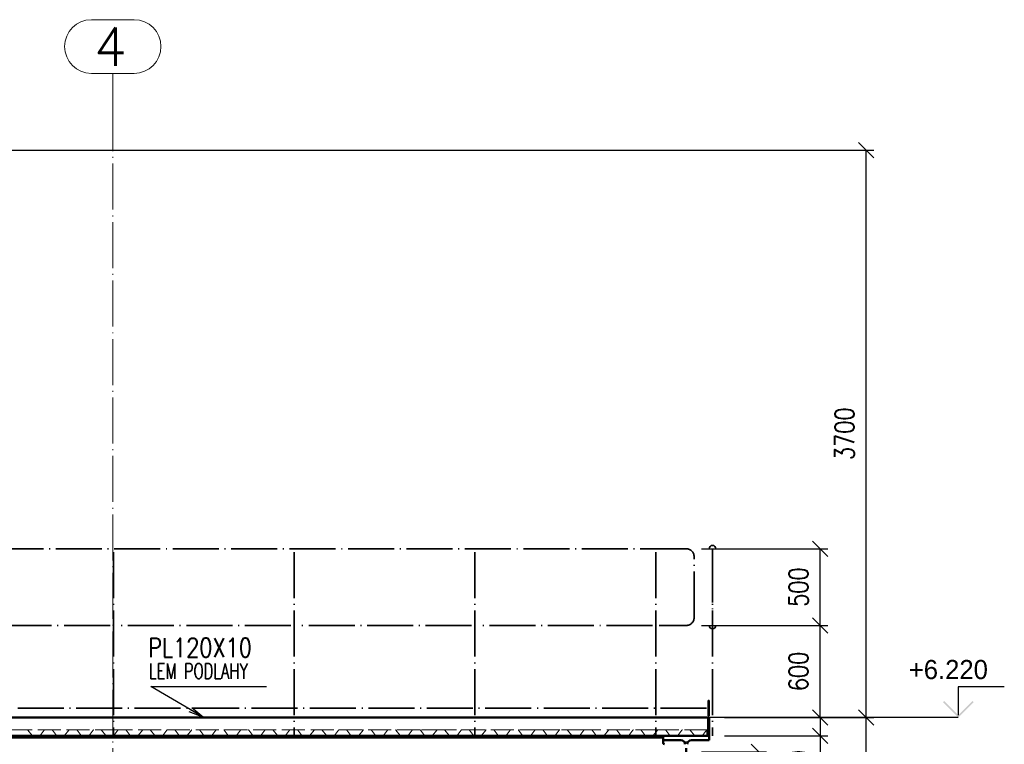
# Paper-space layout 'Layout1' of a CAD drawing. Extents: x -2 to 1033, y -36 to 596.
# Tile 10 of 86: x 335 to 463, y 181 to 275. Entities that reach past the tile are written whole.
import ezdxf

# ---------------------------------------------------------------- set-up
doc = ezdxf.new("R2010")
doc.units = 0
for name, pattern in [('ACAD_ISO02W100', [15, 12, -3]), ('ACAD_ISO04W100', [30.5, 24, -3, 0.5, -3]), ('HP_01_CER_B', [8, 5, -1, 1, -1])]:
    doc.linetypes.add(name, pattern=pattern)
doc.layers.get('0').update_dxf_attribs({"linetype": 'CONTINUOUS'})
doc.layers.get('DEFPOINTS').update_dxf_attribs({"color": 132, "linetype": 'CONTINUOUS'})
doc.layers.add('AS_INS_ON', color=7, linetype='CONTINUOUS')
for name, color, linetype, lineweight in [('SS_1.ET-HALA_TaO-RASTR', 7, 'HP_01_CER_B', 13), ('SS_2.ET-HALA_TaO-MOULDSHOP-HLAVNI_NOSNIK', 32, 'CONTINUOUS', 50), ('SS_2.ET-HALA_TaO-MOULDSHOP-PODLAH.NOSNIK', 160, 'CONTINUOUS', 50), ('SS_2.ET-HALA_TaO-MOULDSHOP-PODLAHA', 9, 'CONTINUOUS', 5), ('SS_2.ET-HALA_TaO-MOULDSHOP-PODLAHA_LEM', 140, 'CONTINUOUS', 50), ('SS_2.ET-HALA_TaO-MOULDSHOP-PODLAHA_ZABRADLI', 20, 'CONTINUOUS', 35), ('SS_2.ET-HALA_TaO-MOULDSHOP-SLOUP', 212, 'CONTINUOUS', 50), ('SS_KOTY', 3, 'CONTINUOUS', 25), ('SS_POPIS_PROFILU', 13, 'CONTINUOUS', 25)]:
    doc.layers.add(name, color=color, linetype=linetype, lineweight=lineweight)
doc.styles.add('ROMANS', font='romans.shx', dxfattribs={"width": 0.8})
doc.styles.add('romans.shx', font='romans.shx', dxfattribs={"height": 5})
doc.dimstyles.new('A-1_(2.5)_50AS', dxfattribs={"dimtxt": 2.5, "dimasz": 2, "dimexe": 1, "dimexo": 2, "dimgap": 0, "dimtad": 0, "dimdec": 1, "dimlfac": 50, "dimrnd": 1, "dimtxsty": 'ROMANS', "dimblk1": 'OBLIQUE', "dimblk2": 'OBLIQUE', "dimsah": 1, "dimcen": 2, "dimclrd": 256, "dimclre": 256, "dimclrt": 256, "dimadec": 1, "dimazin": 2, "dimtfac": 0.714286, "dimtdec": 1, "dimtmove": 0, "dimatfit": 3, "dimldrblk": 'OPEN', "dimfxl": 1, "dimtvp": 1.142857, "dimtfill": 1, "dimtolj": 1, "dimlwd": -1, "dimlwe": -1, "dimarcsym": 0})

# ---------------------------------------------------------------- blocks, each defined once
blk = doc.blocks.new('_Oblique')
at = {"color": 0, "linetype": 'ByBlock', "lineweight": -2}
blk.add_line((-0.5, -0.5), (0.5, 0.5), dxfattribs=at)
blk = doc.blocks.new('*D8')
at = {"layer": 'DEFPOINTS', "color": 0, "transparency": 16777216}
for p in [(424.49, 184.49, 23079), (445, 184.49), (437.21, 60.09, 23099)]:
    blk.add_point(p, dxfattribs=at)
at = {"layer": 'SS_KOTY', "transparency": 16777216}
for p, q in [((426.49, 184.49), (446, 184.49)), ((445, 60.09), (445, 184.49)), ((439.21, 60.09), (446, 60.09))]:
    blk.add_line(p, q, dxfattribs=at)
at = {"layer": 'SS_KOTY', "transparency": 16777216, "xscale": 2, "yscale": 2, "zscale": 2}
for p, rotation in [((445, 184.49), 90), ((445, 60.09), 270)]:
    blk.add_blockref('_Oblique', p, dxfattribs=dict(at, rotation=rotation))
at = {"layer": 'SS_KOTY', "transparency": 16777216, "insert": (442.15, 122.29), "char_height": 2.5, "attachment_point": 5, "rotation": 90, "style": 'ROMANS', "bg_fill": 3, "box_fill_scale": 1.1, "bg_fill_color": 256, "bg_fill_true_color": 13158600, "bg_fill_transparency": 0}
blk.add_mtext('\\A1;6220', dxfattribs=at)
blk = doc.blocks.new('_OPEN')
at = {"color": 0, "linetype": 'ByBlock'}
for p, q in [((-1, 0.167), (0, 0)), ((0, 0), (-1, -0.167)), ((0, 0), (-1, 0))]:
    blk.add_line(p, q, dxfattribs=at)
blk = doc.blocks.new('*D9')
at = {"layer": 'DEFPOINTS', "color": 0, "transparency": 16777216}
for p in [(421.51, 196.49, 23079.44), (439, 196.49), (424.49, 184.49, 23079)]:
    blk.add_point(p, dxfattribs=at)
at = {"layer": 'SS_KOTY', "transparency": 16777216}
for p, q in [((423.51, 196.49), (440, 196.49)), ((439, 184.49), (439, 196.49)), ((426.49, 184.49), (440, 184.49))]:
    blk.add_line(p, q, dxfattribs=at)
at = {"layer": 'SS_KOTY', "transparency": 16777216, "xscale": 2, "yscale": 2, "zscale": 2}
for p, rotation in [((439, 196.49), 90), ((439, 184.49), 270)]:
    blk.add_blockref('_Oblique', p, dxfattribs=dict(at, rotation=rotation))
at = {"layer": 'SS_KOTY', "transparency": 16777216, "insert": (436.15, 190.49), "char_height": 2.5, "attachment_point": 5, "rotation": 90, "style": 'ROMANS', "bg_fill": 3, "box_fill_scale": 1.1, "bg_fill_color": 256, "bg_fill_true_color": 13158600, "bg_fill_transparency": 0}
blk.add_mtext('\\A1;600', dxfattribs=at)
blk = doc.blocks.new('*D10')
at = {"layer": 'DEFPOINTS', "color": 0, "transparency": 16777216}
for p in [(421.51, 206.49, 23079.44), (439, 206.49), (421.51, 196.49, 23079.44)]:
    blk.add_point(p, dxfattribs=at)
at = {"layer": 'SS_KOTY', "transparency": 16777216}
for p, q in [((423.51, 206.49), (440, 206.49)), ((439, 196.49), (439, 206.49)), ((423.51, 196.49), (440, 196.49))]:
    blk.add_line(p, q, dxfattribs=at)
at = {"layer": 'SS_KOTY', "transparency": 16777216, "xscale": 2, "yscale": 2, "zscale": 2}
for p, rotation in [((439, 206.49), 90), ((439, 196.49), 270)]:
    blk.add_blockref('_Oblique', p, dxfattribs=dict(at, rotation=rotation))
at = {"layer": 'SS_KOTY', "transparency": 16777216, "insert": (436.15, 201.49), "char_height": 2.5, "attachment_point": 5, "rotation": 90, "style": 'ROMANS', "bg_fill": 3, "box_fill_scale": 1.1, "bg_fill_color": 256, "bg_fill_true_color": 13158600, "bg_fill_transparency": 0}
blk.add_mtext('\\A1;500', dxfattribs=at)
blk = doc.blocks.new('*D11')
at = {"layer": 'DEFPOINTS', "color": 0, "transparency": 16777216}
for p in [(424.49, 184.49, 23079), (424.49, 182.09, 23079), (439, 182.09)]:
    blk.add_point(p, dxfattribs=at)
at = {"layer": 'SS_KOTY', "transparency": 16777216}
for p, q in [((426.49, 184.49), (440, 184.49)), ((439, 184.49), (439, 182.09)), ((426.49, 182.09), (440, 182.09)), ((439, 182.09), (439, 175.23))]:
    blk.add_line(p, q, dxfattribs=at)
at = {"layer": 'SS_KOTY', "transparency": 16777216, "xscale": 2, "yscale": 2, "zscale": 2}
for p, rotation in [((439, 184.49), 90), ((439, 182.09), 270)]:
    blk.add_blockref('_Oblique', p, dxfattribs=dict(at, rotation=rotation))
at = {"layer": 'SS_KOTY', "transparency": 16777216, "insert": (436.15, 177.66), "char_height": 2.5, "attachment_point": 5, "rotation": 90, "style": 'ROMANS', "bg_fill": 3, "box_fill_scale": 1.1, "bg_fill_color": 256, "bg_fill_true_color": 13158600, "bg_fill_transparency": 0}
blk.add_mtext('\\A1;120', dxfattribs=at)
blk = doc.blocks.new('*D12')
at = {"layer": 'DEFPOINTS', "color": 0, "transparency": 16777216}
for p in [(313.19, 258.49, 23077.67), (445, 258.49), (424.49, 184.49, 23079)]:
    blk.add_point(p, dxfattribs=at)
at = {"layer": 'SS_KOTY', "transparency": 16777216}
for p, q in [((315.19, 258.49), (446, 258.49)), ((445, 184.49), (445, 258.49)), ((426.49, 184.49), (446, 184.49))]:
    blk.add_line(p, q, dxfattribs=at)
at = {"layer": 'SS_KOTY', "transparency": 16777216, "xscale": 2, "yscale": 2, "zscale": 2}
for p, rotation in [((445, 258.49), 90), ((445, 184.49), 270)]:
    blk.add_blockref('_Oblique', p, dxfattribs=dict(at, rotation=rotation))
at = {"layer": 'SS_KOTY', "transparency": 16777216, "insert": (442.15, 221.49), "char_height": 2.5, "attachment_point": 5, "rotation": 90, "style": 'ROMANS', "bg_fill": 3, "box_fill_scale": 1.1, "bg_fill_color": 256, "bg_fill_true_color": 13158600, "bg_fill_transparency": 0}
blk.add_mtext('\\A1;3700', dxfattribs=at)
blk = doc.blocks.new('*D23')
at = {"layer": 'DEFPOINTS', "color": 0, "transparency": 16777216}
for p in [(421.49, 179.99, 23076), (430.96, 179.99), (401.49, 155.99, 23076)]:
    blk.add_point(p, dxfattribs=at)
at = {"layer": 'SS_KOTY', "transparency": 16777216}
for p, q in [((423.49, 179.99), (431.96, 179.99)), ((430.96, 155.99), (430.96, 179.99)), ((403.49, 155.99), (431.96, 155.99))]:
    blk.add_line(p, q, dxfattribs=at)
at = {"layer": 'SS_KOTY', "transparency": 16777216, "xscale": 2, "yscale": 2, "zscale": 2}
for p, rotation in [((430.96, 179.99), 90), ((430.96, 155.99), 270)]:
    blk.add_blockref('_Oblique', p, dxfattribs=dict(at, rotation=rotation))
at = {"layer": 'SS_KOTY', "transparency": 16777216, "insert": (428.11, 167.99), "char_height": 2.5, "attachment_point": 5, "rotation": 90, "style": 'ROMANS', "bg_fill": 3, "box_fill_scale": 1.1, "bg_fill_color": 256, "bg_fill_true_color": 13158600, "bg_fill_transparency": 0}
blk.add_mtext('\\A1;1200', dxfattribs=at)

psp = doc.layouts.get("Layout1")

# ---------------------------------------------------------------- hatches: boundary and pattern name
at = {"layer": 'AS_INS_ON'}
psp.add_hatch(color=3, dxfattribs=at).paths.add_polyline_path([(455.1438, 186.6286), (455.0023, 186.4872), (457.0023, 184.4872), (459.0023, 186.4872), (458.8609, 186.6286), (457.0023, 184.7701)])

# ---------------------------------------------------------------- linework, layer by layer
at = {"layer": 'AS_INS_ON', "color": 3}
for p, q in [((463.0023, 188.4872, 23079), (457.0023, 188.4872, 23079)), ((457.0023, 188.4872, 23079), (457.0023, 184.7701, 23079))]:
    psp.add_line(p, q, dxfattribs=at)
at = {"layer": 'SS_1.ET-HALA_TaO-RASTR', "linetype": 'Continuous', "ltscale": 0.25}
for p, q in [((349.4751, 275.4862), (343.9037, 275.4862)), ((343.9037, 268.4862), (349.4751, 268.4862))]:
    psp.add_line(p, q, dxfattribs=at)
at = {"layer": 'SS_1.ET-HALA_TaO-RASTR', "linetype": 'ACAD_ISO04W100', "ltscale": 0.25}
for p, q in [((346.6894, 263.4862), (346.6894, 268.4862)), ((346.6894, 263.4872), (346.6894, 263.4862))]:
    psp.add_line(p, q, dxfattribs=at)
at = {"layer": 'SS_1.ET-HALA_TaO-RASTR', "linetype": 'Continuous', "ltscale": 0.25}
for centre, start, end in [((343.9037, 271.9862), 90, 270), ((349.4751, 271.9862), 270, 90)]:
    psp.add_arc(centre, 3.5, start, end, dxfattribs=at)
at = {"layer": 'SS_2.ET-HALA_TaO-MOULDSHOP-PODLAH.NOSNIK', "color": 7, "linetype": 'ACAD_ISO04W100', "ltscale": 0.25}
psp.add_line((313.1894, 182.0872), (421.4894, 182.0872), dxfattribs=at)
at = {"layer": 'SS_2.ET-HALA_TaO-MOULDSHOP-PODLAH.NOSNIK', "color": 1, "linetype": 'Continuous', "ltscale": 0.25}
for p, q in [((418.4894, 181.8672), (316.1894, 181.8672)), ((323.6344, 182.0872), (346.3307, 182.0872)), ((347.2207, 182.0872), (369.9169, 182.0872)), ((370.8069, 182.0872), (393.5032, 182.0872)), ((394.3932, 182.0872), (417.0894, 182.0872)), ((417.9794, 182.0872), (418.4894, 182.0872)), ((418.4894, 182.0872), (418.4894, 181.8672))]:
    psp.add_line(p, q, dxfattribs=at)
at = {"layer": 'SS_2.ET-HALA_TaO-MOULDSHOP-PODLAHA', "color": 9, "linetype": 'ACAD_ISO02W100', "ltscale": 0.25}
for p, q in [((335.6306, 182.8343), (336.1654, 182.133)), ((337.2134, 182.133), (337.7482, 182.8343)), ((338.8306, 182.8343), (339.3654, 182.133)), ((340.4134, 182.133), (340.9482, 182.8343)), ((342.0306, 182.8343), (342.5654, 182.133)), ((343.6134, 182.133), (344.1482, 182.8343)), ((345.2306, 182.8343), (345.7654, 182.133)), ((347.3482, 182.8343), (346.8134, 182.133)), ((348.4306, 182.8343), (348.9654, 182.133)), ((350.0134, 182.133), (350.5482, 182.8343)), ((351.6306, 182.8343), (352.1654, 182.133)), ((353.2134, 182.133), (353.7482, 182.8343)), ((354.8306, 182.8343), (355.3654, 182.133)), ((356.4134, 182.133), (356.9482, 182.8343)), ((358.0306, 182.8343), (358.5654, 182.133)), ((359.6134, 182.133), (360.1482, 182.8343)), ((361.2306, 182.8343), (361.7654, 182.133)), ((362.8134, 182.133), (363.3482, 182.8343)), ((364.4306, 182.8343), (364.9654, 182.133)), ((366.0134, 182.133), (366.5482, 182.8343)), ((367.6306, 182.8343), (368.1654, 182.133)), ((369.2134, 182.133), (369.7482, 182.8343)), ((370.8306, 182.8343), (371.3654, 182.133)), ((372.4134, 182.133), (372.9482, 182.8343)), ((374.0306, 182.8343), (374.5654, 182.133)), ((375.6134, 182.133), (376.1482, 182.8343)), ((377.2306, 182.8343), (377.7654, 182.133)), ((378.8134, 182.133), (379.3482, 182.8343)), ((380.4306, 182.8343), (380.9654, 182.133)), ((382.0134, 182.133), (382.5482, 182.8343)), ((383.6306, 182.8343), (384.1654, 182.133)), ((385.2134, 182.133), (385.7482, 182.8343)), ((386.8306, 182.8343), (387.3654, 182.133)), ((388.4134, 182.133), (388.9482, 182.8343)), ((390.0306, 182.8343), (390.5654, 182.133)), ((391.6134, 182.133), (392.1482, 182.8343)), ((393.7654, 182.133), (393.2306, 182.8343)), ((394.8134, 182.133), (395.3482, 182.8343)), ((396.4306, 182.8343), (396.9654, 182.133)), ((398.0134, 182.133), (398.5482, 182.8343)), ((399.6306, 182.8343), (400.1654, 182.133)), ((401.2134, 182.133), (401.7482, 182.8343)), ((402.8306, 182.8343), (403.3654, 182.133)), ((404.4134, 182.133), (404.9482, 182.8343)), ((406.0306, 182.8343), (406.5654, 182.133)), ((407.6134, 182.133), (408.1482, 182.8343)), ((409.2306, 182.8343), (409.7654, 182.133)), ((410.8134, 182.133), (411.3482, 182.8343)), ((412.4306, 182.8343), (412.9654, 182.133)), ((414.0134, 182.133), (414.5482, 182.8343)), ((415.6306, 182.8343), (416.1654, 182.133)), ((417.2134, 182.133), (417.7482, 182.8343)), ((418.8306, 182.8343), (419.3654, 182.133)), ((420.4134, 182.133), (420.9482, 182.8343)), ((422.0306, 182.8343), (422.5654, 182.133)), ((336.2133, 182.1087), (337.1656, 182.1087)), ((339.4133, 182.1087), (340.3656, 182.1087)), ((342.6133, 182.1087), (343.5656, 182.1087)), ((345.8133, 182.1087), (346.7656, 182.1087)), ((349.0133, 182.1087), (349.9656, 182.1087)), ((352.2133, 182.1087), (353.1656, 182.1087)), ((355.4133, 182.1087), (356.3656, 182.1087)), ((358.6133, 182.1087), (359.5656, 182.1087)), ((361.8133, 182.1087), (362.7656, 182.1087)), ((365.0133, 182.1087), (365.9656, 182.1087)), ((368.2133, 182.1087), (369.1656, 182.1087)), ((371.4133, 182.1087), (372.3656, 182.1087)), ((374.6133, 182.1087), (375.5656, 182.1087)), ((377.8133, 182.1087), (378.7656, 182.1087)), ((381.0133, 182.1087), (381.9656, 182.1087)), ((384.2133, 182.1087), (385.1656, 182.1087)), ((387.4133, 182.1087), (388.3656, 182.1087)), ((390.6133, 182.1087), (391.5656, 182.1087)), ((393.8133, 182.1087), (394.7656, 182.1087)), ((397.0133, 182.1087), (397.9656, 182.1087)), ((400.2133, 182.1087), (401.1656, 182.1087)), ((403.4133, 182.1087), (404.3656, 182.1087)), ((406.6133, 182.1087), (407.5656, 182.1087)), ((409.8133, 182.1087), (410.7656, 182.1087)), ((413.0133, 182.1087), (413.9656, 182.1087)), ((416.2133, 182.1087), (417.1656, 182.1087)), ((419.4133, 182.1087), (420.3656, 182.1087)), ((422.6133, 182.1087), (423.5656, 182.1087))]:
    psp.add_line(p, q, dxfattribs=at)
for centre, radius, start, end in [((336.2145, 182.1704), 0.0617, 217.327401, 268.853945), ((337.1656, 182.1679), 0.0593, 270, 323.818661), ((339.4145, 182.1704), 0.0617, 217.327401, 268.853945), ((340.3656, 182.1679), 0.0593, 270, 323.818661), ((342.6145, 182.1704), 0.0617, 217.327401, 268.853945), ((343.5656, 182.1679), 0.0593, 270, 323.818661), ((345.8145, 182.1704), 0.0617, 217.327401, 268.853945), ((346.7656, 182.1679), 0.0593, 270, 323.818661), ((349.0145, 182.1704), 0.0617, 217.327401, 268.853945), ((349.9656, 182.1679), 0.0593, 270, 323.818661), ((352.2145, 182.1704), 0.0617, 217.327401, 268.853945), ((353.1656, 182.1679), 0.0593, 270, 323.818661), ((355.4145, 182.1704), 0.0617, 217.327401, 268.853945), ((356.3656, 182.1679), 0.0593, 270, 323.818661), ((358.6145, 182.1704), 0.0617, 217.327401, 268.853945), ((359.5656, 182.1679), 0.0593, 270, 323.818661), ((361.8145, 182.1704), 0.0617, 217.327401, 268.853945), ((362.7656, 182.1679), 0.0593, 270, 323.818661), ((365.0145, 182.1704), 0.0617, 217.327401, 268.853945), ((365.9656, 182.1679), 0.0593, 270, 323.818661), ((368.2145, 182.1704), 0.0617, 217.327401, 268.853945), ((369.1656, 182.1679), 0.0593, 270, 323.818661), ((371.4145, 182.1704), 0.0617, 217.327401, 268.853945), ((372.3656, 182.1679), 0.0593, 270, 323.818661), ((374.6145, 182.1704), 0.0617, 217.327401, 268.853945), ((375.5656, 182.1679), 0.0593, 270, 323.818661), ((377.8145, 182.1704), 0.0617, 217.327401, 268.853945), ((378.7656, 182.1679), 0.0593, 270, 323.818661), ((381.0145, 182.1704), 0.0617, 217.327401, 268.853945), ((381.9656, 182.1679), 0.0593, 270, 323.818661), ((384.2145, 182.1704), 0.0617, 217.327401, 268.853945), ((385.1656, 182.1679), 0.0593, 270, 323.818661), ((387.4145, 182.1704), 0.0617, 217.327401, 268.853945), ((388.3656, 182.1679), 0.0593, 270, 323.818661), ((390.6145, 182.1704), 0.0617, 217.327401, 268.853945), ((391.5656, 182.1679), 0.0593, 270, 323.818661), ((393.8145, 182.1704), 0.0617, 217.327401, 268.853945), ((394.7656, 182.1679), 0.0593, 270, 323.818661), ((397.0145, 182.1704), 0.0617, 217.327401, 268.853945), ((397.9656, 182.1679), 0.0593, 270, 323.818661), ((400.2145, 182.1704), 0.0617, 217.327401, 268.853945), ((401.1656, 182.1679), 0.0593, 270, 323.818661), ((403.4145, 182.1704), 0.0617, 217.327401, 268.853945), ((404.3656, 182.1679), 0.0593, 270, 323.818661), ((406.6145, 182.1704), 0.0617, 217.327401, 268.853945), ((407.5656, 182.1679), 0.0593, 270, 323.818661), ((409.8145, 182.1704), 0.0617, 217.327401, 268.853945), ((410.7656, 182.1679), 0.0593, 270, 323.818661), ((413.0145, 182.1704), 0.0617, 217.327401, 268.853945), ((413.9656, 182.1679), 0.0593, 270, 323.818661), ((416.2145, 182.1704), 0.0617, 217.327401, 268.853945), ((417.1656, 182.1679), 0.0593, 270, 323.818661), ((419.4145, 182.1704), 0.0617, 217.327401, 268.853945), ((420.3656, 182.1679), 0.0593, 270, 323.818661), ((422.6145, 182.1704), 0.0617, 217.327401, 268.853945), ((423.5656, 182.1679), 0.0593, 270, 323.818661)]:
    psp.add_arc(centre, radius, start, end, dxfattribs=at)

# ---------------------------------------------------------------- texts
at = {"layer": 'AS_INS_ON', "color": 3}
psp.add_text('+6.220', height=2.5, dxfattribs=at).set_placement((450.5437, 189.4872))
at = {"layer": 'SS_1.ET-HALA_TaO-RASTR', "color": 7, "style": 'romans.shx'}
psp.add_text('4', height=5, dxfattribs=at).set_placement((344.25, 269.4862))

# ---------------------------------------------------------------- dimensions: what is measured, and where the dimension line sits
at = {"layer": 'SS_KOTY'}
dim = psp.add_linear_dim(base=(445.0023, 184.4872), p1=(437.2101, 60.0872, 23099), p2=(424.4894, 184.4872, 23079), angle=90, dimstyle='A-1_(2.5)_50AS', dxfattribs=at)
dim.commit()
dim.dimension.update_dxf_attribs({"geometry": '*D8', "text_midpoint": (442.1452, 122.2872)})

# ---------------------------------------------------------------- next in the draw order: dimensions: what is measured, and where the dimension line sits
dim = psp.add_linear_dim(base=(439.0023, 196.4872), p1=(424.4894, 184.4872, 23079), p2=(421.5144, 196.4872, 23079.445), angle=90, dimstyle='A-1_(2.5)_50AS', override={"dimtmove": 1}, dxfattribs=at)
dim.commit()
dim.dimension.update_dxf_attribs({"geometry": '*D9', "text_midpoint": (436.1452, 190.4872)})

# ---------------------------------------------------------------- next in the draw order: dimensions: what is measured, and where the dimension line sits
dim = psp.add_linear_dim(base=(439.0023, 206.4872), p1=(421.5144, 196.4872, 23079.445), p2=(421.5144, 206.4872, 23079.445), angle=90, dimstyle='A-1_(2.5)_50AS', override={"dimtmove": 1}, dxfattribs=at)
dim.commit()
dim.dimension.update_dxf_attribs({"geometry": '*D10', "text_midpoint": (436.1452, 201.4872)})
dim = psp.add_linear_dim(base=(439.0023, 182.0872), p1=(424.4894, 184.4872, 23079), p2=(424.4894, 182.0872, 23079), angle=90, dimstyle='A-1_(2.5)_50AS', dxfattribs=at)
dim.commit()
dim.dimension.update_dxf_attribs({"geometry": '*D11', "text_midpoint": (436.1452, 177.6586)})

# ---------------------------------------------------------------- next in the draw order: linework, layer by layer
at = {"layer": 'SS_2.ET-HALA_TaO-MOULDSHOP-PODLAHA', "color": 9, "linetype": 'ACAD_ISO02W100', "ltscale": 0.25}
psp.add_line((423.6134, 182.133), (424.1482, 182.8343), dxfattribs=at)
at = {"layer": 'SS_2.ET-HALA_TaO-MOULDSHOP-PODLAHA_LEM', "color": 7, "linetype": 'ACAD_ISO04W100', "ltscale": 0.25}
for q in [(313.1894, 182.0872), (424.4894, 182.0872)]:
    psp.add_line((424.4894, 182.0872), q, dxfattribs=at)
at = {"layer": 'SS_2.ET-HALA_TaO-MOULDSHOP-PODLAHA_LEM', "color": 1, "linetype": 'Continuous', "ltscale": 0.25}
psp.add_line((418.4894, 182.0872), (424.4894, 182.0872), dxfattribs=at)

# ---------------------------------------------------------------- next in the draw order: dimensions: what is measured, and where the dimension line sits
at = {"layer": 'SS_KOTY'}
dim = psp.add_linear_dim(base=(445.0023, 258.4872), p1=(424.4894, 184.4872, 23079), p2=(313.1894, 258.4872, 23077.67), angle=90, dimstyle='A-1_(2.5)_50AS', override={"dimtmove": 1}, dxfattribs=at)
dim.commit()
dim.dimension.update_dxf_attribs({"geometry": '*D12', "text_midpoint": (442.1452, 221.4872)})
dim = psp.add_linear_dim(base=(430.9643, 179.9872), p1=(401.4894, 155.9872, 23076), p2=(421.4894, 179.9872, 23076), angle=90, dimstyle='A-1_(2.5)_50AS', dxfattribs=at)
dim.commit()
dim.dimension.update_dxf_attribs({"geometry": '*D23', "text_midpoint": (428.1072, 167.9872)})

# ---------------------------------------------------------------- next in the draw order: linework, layer by layer
at = {"layer": 'AS_INS_ON', "color": 3}
psp.add_line((457.0023, 184.4872), (424.4922, 184.4872), dxfattribs=at)
at = {"layer": 'SS_1.ET-HALA_TaO-RASTR', "linetype": 'ACAD_ISO04W100', "ltscale": 0.25}
psp.add_line((346.6894, 60.0872), (346.6894, 263.4872), dxfattribs=at)
at = {"layer": 'SS_2.ET-HALA_TaO-MOULDSHOP-HLAVNI_NOSNIK', "color": 1, "linetype": 'Continuous', "ltscale": 0.25}
for p, q in [((418.4894, 181.8672), (418.4894, 181.5272)), ((418.4894, 181.5272), (420.8044, 181.5272)), ((422.1744, 181.5272), (424.4894, 181.5272)), ((424.4894, 181.5272), (424.4894, 182.0872))]:
    psp.add_line(p, q, dxfattribs=at)
at = {"layer": 'SS_2.ET-HALA_TaO-MOULDSHOP-HLAVNI_NOSNIK', "color": 1, "linetype": 'Continuous', "ltscale": 0.25, "extrusion": (-1.1199e-13, -2.69174e-13, -1)}
psp.add_arc((-420.8044, 180.9872), 0.54, 90, 180, dxfattribs=at)
at = {"layer": 'SS_2.ET-HALA_TaO-MOULDSHOP-HLAVNI_NOSNIK', "color": 1, "linetype": 'Continuous', "ltscale": 0.25, "extrusion": (2.69113e-13, -1.11316e-13, -1)}
psp.add_arc((-422.1744, 180.9872), 0.54, 0, 90, dxfattribs=at)
at = {"layer": 'SS_2.ET-HALA_TaO-MOULDSHOP-PODLAH.NOSNIK', "color": 1, "linetype": 'Continuous', "ltscale": 0.25}
psp.add_line((418.4894, 181.5272), (418.4894, 181.1872), dxfattribs=at)
at = {"layer": 'SS_2.ET-HALA_TaO-MOULDSHOP-PODLAH.NOSNIK', "color": 1, "linetype": 'Continuous', "ltscale": 0.25, "extrusion": (-3.67394e-16, 3.06162e-16, -1)}
psp.add_arc((-418.6894, 181.1872), 0.2, 270, 0, dxfattribs=at)
at = {"layer": 'SS_2.ET-HALA_TaO-MOULDSHOP-PODLAHA', "color": 9, "linetype": 'ACAD_ISO02W100', "ltscale": 0.25}
for p, q in [((424.2894, 184.4872), (424.2894, 182.8672)), ((347.4132, 182.8672), (314.5894, 182.8672)), ((348.3656, 182.8672), (347.4132, 182.8672)), ((386.7656, 182.8672), (348.3656, 182.8672)), ((389.9656, 182.8672), (386.7656, 182.8672)), ((402.7656, 182.8672), (389.9656, 182.8672)), ((405.0132, 182.8672), (402.7656, 182.8672)), ((408.2132, 182.8672), (405.0132, 182.8672)), ((409.1656, 182.8672), (408.2132, 182.8672)), ((417.8794, 182.8672), (409.1656, 182.8672)), ((417.9794, 182.8672), (417.8794, 182.8672)), ((418.7656, 182.8672), (417.9794, 182.8672)), ((424.2894, 182.8672), (418.7656, 182.8672))]:
    psp.add_line(p, q, dxfattribs=at)
at = {"layer": 'SS_2.ET-HALA_TaO-MOULDSHOP-PODLAHA', "color": 9, "linetype": 'ACAD_ISO02W100', "ltscale": 0.25, "extrusion": (-6.57172e-13, 5.7456e-13, -1)}
for centre, start in [((-334.6147, 182.7837), 37.327382), ((-341.0147, 182.7837), 37.327382), ((-347.4147, 182.7837), 37.327382), ((-353.8147, 182.7837), 37.327401), ((-363.4147, 182.7837), 37.327401), ((-385.8147, 182.7837), 37.327422), ((-389.0147, 182.7837), 37.327422), ((-392.2147, 182.7837), 37.327422), ((-395.4147, 182.7837), 37.32742), ((-414.6147, 182.7837), 37.327401), ((-417.8147, 182.7837), 37.327401), ((-421.0147, 182.7837), 37.327401)]:
    psp.add_arc(centre, 0.0836, start, 88.985376, dxfattribs=at)
at = {"layer": 'SS_2.ET-HALA_TaO-MOULDSHOP-PODLAHA', "color": 9, "linetype": 'ACAD_ISO02W100', "ltscale": 0.25, "extrusion": (-3.7364e-13, -9.00853e-13, -1)}
for centre, start in [((-335.5656, 182.7865), 90.034273), ((-345.1656, 182.7865), 90.034273), ((-351.5656, 182.7865), 90.034273), ((-361.1656, 182.7865), 90.034273), ((-370.7656, 182.7865), 90.034273), ((-380.3656, 182.7865), 90.034273), ((-389.9656, 182.7865), 90.034303), ((-399.5656, 182.7865), 90.034303), ((-402.7656, 182.7865), 90.034303), ((-409.1656, 182.7865), 90.034303), ((-412.3656, 182.7865), 90.034303), ((-418.7656, 182.7865), 90.034303)]:
    psp.add_arc(centre, 0.0807, start, 143.654669, dxfattribs=at)
at = {"layer": 'SS_2.ET-HALA_TaO-MOULDSHOP-PODLAHA', "color": 9, "linetype": 'ACAD_ISO02W100', "ltscale": 0.25, "extrusion": (6.56437e-13, -5.73948e-13, -1)}
for centre, start in [((-337.8147, 182.7837), 37.327382), ((-373.0147, 182.7837), 37.327401), ((-382.6147, 182.7837), 37.327422), ((-401.8147, 182.7837), 37.327401), ((-405.0147, 182.7837), 37.327401), ((-411.4147, 182.7837), 37.327401)]:
    psp.add_arc(centre, 0.0836, start, 88.985376, dxfattribs=at)
at = {"layer": 'SS_2.ET-HALA_TaO-MOULDSHOP-PODLAHA', "color": 9, "linetype": 'ACAD_ISO02W100', "ltscale": 0.25, "extrusion": (3.72905e-13, 9.01465e-13, -1)}
for centre, start in [((-338.7656, 182.7865), 90.034273), ((-377.1656, 182.7865), 90.034273), ((-383.5656, 182.7865), 90.034303), ((-386.7656, 182.7865), 90.034303), ((-393.1656, 182.7865), 90.034306), ((-415.5656, 182.7865), 90.034303)]:
    psp.add_arc(centre, 0.0807, start, 143.654669, dxfattribs=at)
at = {"layer": 'SS_2.ET-HALA_TaO-MOULDSHOP-PODLAHA', "color": 9, "linetype": 'ACAD_ISO02W100', "ltscale": 0.25, "extrusion": (-3.67394e-16, 3.06162e-16, -1)}
for centre, radius, start, end in [((-341.9656, 182.7865), 0.0807, 90.034273, 143.654669), ((-344.2147, 182.7837), 0.0836, 37.327382, 88.985376), ((-348.3656, 182.7865), 0.0807, 90.034273, 143.654669), ((-350.6147, 182.7837), 0.0836, 37.327401, 88.985376), ((-357.0147, 182.7837), 0.0836, 37.327401, 88.985376), ((-357.9656, 182.7865), 0.0807, 90.034273, 143.654669), ((-364.3656, 182.7865), 0.0807, 90.034273, 143.654669), ((-367.5656, 182.7865), 0.0807, 90.034273, 143.654669), ((-369.8147, 182.7837), 0.0836, 37.327401, 88.985376), ((-373.9656, 182.7865), 0.0807, 90.034273, 143.654669), ((-376.2147, 182.7837), 0.0836, 37.327401, 88.985376), ((-396.3656, 182.7865), 0.0807, 90.034303, 143.654669), ((-398.6147, 182.7837), 0.0836, 37.32742, 88.985376), ((-405.9656, 182.7865), 0.0807, 90.034303, 143.654669), ((-408.2147, 182.7837), 0.0836, 37.327401, 88.985376), ((-421.9656, 182.7865), 0.0807, 90.034303, 143.654669), ((-424.2147, 182.7837), 0.0836, 37.327401, 88.985376)]:
    psp.add_arc(centre, radius, start, end, dxfattribs=at)
at = {"layer": 'SS_2.ET-HALA_TaO-MOULDSHOP-PODLAHA', "color": 9, "linetype": 'ACAD_ISO02W100', "ltscale": 0.25, "extrusion": (-7.46912e-13, -1.80201e-12, -1)}
psp.add_arc((-354.7656, 182.7865), 0.0807, 90.034273, 143.654669, dxfattribs=at)
at = {"layer": 'SS_2.ET-HALA_TaO-MOULDSHOP-PODLAHA', "color": 9, "linetype": 'ACAD_ISO02W100', "ltscale": 0.25, "extrusion": (-1.31398e-12, 1.14881e-12, -1)}
for centre in [(-360.2147, 182.7837), (-366.6147, 182.7837)]:
    psp.add_arc(centre, 0.0836, 37.327401, 88.985376, dxfattribs=at)
at = {"layer": 'SS_2.ET-HALA_TaO-MOULDSHOP-PODLAHA', "color": 9, "linetype": 'ACAD_ISO02W100', "ltscale": 0.25, "extrusion": (-6.57171e-13, 5.7456e-13, -1)}
psp.add_arc((-379.4147, 182.7837), 0.0836, 37.327436, 88.985376, dxfattribs=at)
at = {"layer": 'SS_2.ET-HALA_TaO-MOULDSHOP-PODLAHA_LEM', "color": 1, "linetype": 'Continuous', "ltscale": 0.25}
for p, q in [((323.6344, 184.4872), (346.3307, 184.4872)), ((347.2207, 184.4872), (369.9169, 184.4872)), ((370.8069, 184.4872), (393.5032, 184.4872)), ((394.3932, 184.4872), (417.0894, 184.4872)), ((417.9794, 184.4872), (424.4894, 184.4872)), ((424.4894, 182.0872), (424.4894, 184.4872))]:
    psp.add_line(p, q, dxfattribs=at)
at = {"layer": 'SS_2.ET-HALA_TaO-MOULDSHOP-PODLAHA_LEM', "color": 3, "linetype": 'ACAD_ISO02W100', "ltscale": 0.25}
for p, q in [((346.3307, 184.4872), (347.2207, 184.4872)), ((369.9169, 184.4872), (370.8069, 184.4872)), ((393.5032, 184.4872), (394.3932, 184.4872)), ((417.0894, 184.4872), (417.9794, 184.4872)), ((424.2894, 182.8672), (424.2894, 182.0872))]:
    psp.add_line(p, q, dxfattribs=at)
at = {"layer": 'SS_2.ET-HALA_TaO-MOULDSHOP-PODLAHA_ZABRADLI', "color": 7, "linetype": 'ACAD_ISO04W100', "ltscale": 0.25}
for p, q in [((421.5144, 206.4872), (319.2094, 206.4872)), ((346.7757, 206.0422), (346.7757, 182.0872)), ((370.3619, 206.0422), (370.3619, 182.0872)), ((393.9482, 206.0422), (393.9482, 182.0872)), ((417.5344, 206.0422), (417.5344, 182.0872)), ((424.9344, 206.0422), (424.9344, 182.0872)), ((422.5344, 197.5072), (422.5344, 205.4672)), ((424.9344, 205.4672), (424.9344, 197.5072)), ((346.3307, 196.4872), (323.6344, 196.4872)), ((369.9169, 196.4872), (347.2207, 196.4872)), ((393.5032, 196.4872), (370.8069, 196.4872)), ((417.0894, 196.4872), (394.3932, 196.4872)), ((417.9794, 196.4872), (421.5144, 196.4872)), ((424.1694, 185.6872), (316.3894, 185.6872))]:
    psp.add_line(p, q, dxfattribs=at)
at = {"layer": 'SS_2.ET-HALA_TaO-MOULDSHOP-PODLAHA_ZABRADLI', "color": 1, "linetype": 'Continuous', "ltscale": 0.25}
for p, q in [((424.5233, 206.6575), (424.4894, 206.4872)), ((424.4894, 186.6872), (424.3694, 186.6872)), ((424.3694, 184.6872), (424.3694, 186.6872)), ((424.4894, 184.6872), (424.4894, 186.6872)), ((424.3694, 184.6872), (424.4894, 184.6872))]:
    psp.add_line(p, q, dxfattribs=at)
at = {"layer": 'SS_2.ET-HALA_TaO-MOULDSHOP-PODLAHA_ZABRADLI', "color": 1, "linetype": 'Continuous', "ltscale": 0.25, "extrusion": (6.30515e-08, 1.88028e-14, 1)}
psp.add_arc((424.9344, 206.4872, 0), 0.445, 0, 180, dxfattribs=at)
at = {"layer": 'SS_2.ET-HALA_TaO-MOULDSHOP-PODLAHA_ZABRADLI', "color": 7, "linetype": 'ACAD_ISO04W100', "ltscale": 0.25}
psp.add_arc((421.5144, 205.4672), 1.02, 0, 90, dxfattribs=at)
at = {"layer": 'SS_2.ET-HALA_TaO-MOULDSHOP-PODLAHA_ZABRADLI', "color": 7, "linetype": 'ACAD_ISO04W100', "ltscale": 0.25, "extrusion": (1, -1.42543e-13, -6.30515e-08)}
psp.add_arc((205.4672, 0, 424.9344), 1.02, 0, 90, dxfattribs=at)
at = {"layer": 'SS_2.ET-HALA_TaO-MOULDSHOP-PODLAHA_ZABRADLI', "color": 7, "linetype": 'ACAD_ISO04W100', "ltscale": 0.25, "extrusion": (6.30517e-08, -3.06166e-16, 1)}
psp.add_arc((421.5144, 197.5072, 0), 1.02, 270, 0, dxfattribs=at)
at = {"layer": 'SS_2.ET-HALA_TaO-MOULDSHOP-PODLAHA_ZABRADLI', "color": 7, "linetype": 'ACAD_ISO04W100', "ltscale": 0.25, "extrusion": (1, -1.59852e-13, 4.44938e-13)}
psp.add_arc((197.5072, 0, 424.9344), 1.02, 90, 180, dxfattribs=at)
at = {"layer": 'SS_2.ET-HALA_TaO-MOULDSHOP-PODLAHA_ZABRADLI', "color": 1, "linetype": 'Continuous', "ltscale": 0.25, "extrusion": (6.30517e-08, 1.31079e-14, 1)}
psp.add_arc((424.9344, 196.4872, 0), 0.445, 180, 0, dxfattribs=at)
at = {"layer": 'SS_2.ET-HALA_TaO-MOULDSHOP-SLOUP', "color": 7, "linetype": 'ACAD_ISO04W100', "ltscale": 0.25}
psp.add_line((421.4894, 60.0872), (421.4894, 182.0872), dxfattribs=at)
at = {"layer": 'SS_POPIS_PROFILU', "color": 0, "linetype": 'ByBlock'}
for p, q in [((358.5688, 184.4872), (356.6761, 185.2143)), ((358.5688, 184.4872), (356.8451, 185.5016)), ((357.0142, 185.7889), (358.5688, 184.4872))]:
    psp.add_line(p, q, dxfattribs=at)
at = {"layer": 'SS_POPIS_PROFILU', "color": 13}
psp.add_lwpolyline([(358.5688, 184.4872), (351.678, 188.5425), (366.7256, 188.5425)], dxfattribs=at)

# ---------------------------------------------------------------- next in the draw order: texts
at = {"layer": 'SS_POPIS_PROFILU', "color": 13, "style": 'romans.shx'}
for s, height, width, p in [('PL120X10', 2.5, 0.8, (351.3008, 192.3425)), ('LEM PODLAHY', 2, 0.7, (351.414, 189.5425))]:
    psp.add_text(s, height=height, dxfattribs=dict(at, width=width)).set_placement(p)

doc.saveas('drawing.dxf')
